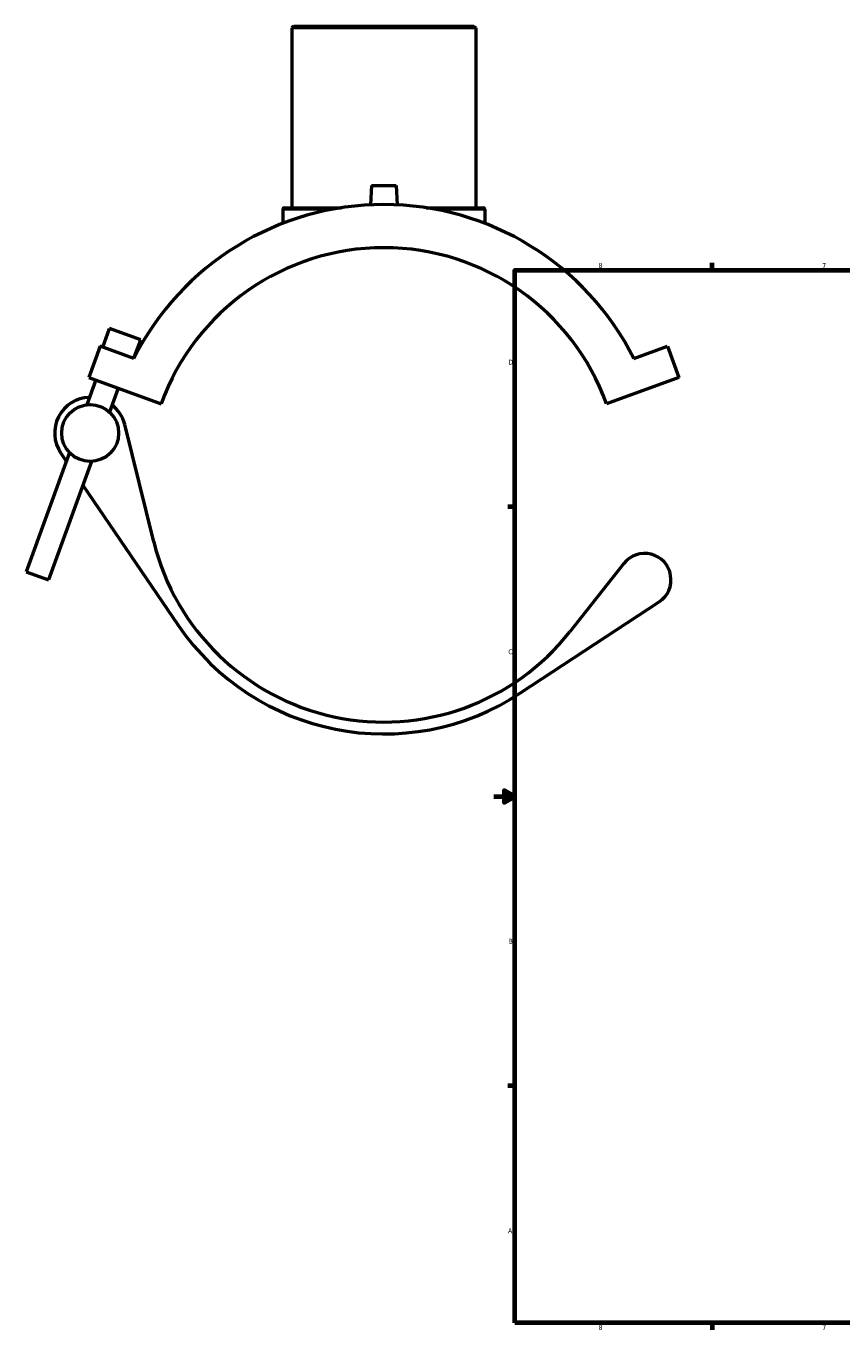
# Model space of a CAD drawing. Header units: inches. Extents: x -8.8 to 52.9, y 0.6 to 55.7.
# Tile 1 of 8: x -8.8 to 6.7, y 0.9 to 25.6. Entities that reach past the tile are written whole.
import ezdxf

# ---------------------------------------------------------------- set-up
doc = ezdxf.new("R2010")
doc.units = ezdxf.units.IN
doc.header["$MEASUREMENT"] = 0
for name, color, linetype, lineweight in [('Border (ANSI)', 7, 'Continuous', 70), ('Visible (ANSI)', 7, 'Continuous', 50), ('Visible Narrow (ANSI)', 7, 'Continuous', 35)]:
    doc.layers.add(name, color=color, linetype=linetype, lineweight=lineweight)
doc.styles.add('Note Text (ANSI)', font='tahoma.ttf')

# ---------------------------------------------------------------- blocks, each defined once
blk = doc.blocks.new('Borders Default Border')
at = {"layer": 'Border (ANSI)'}
for p, q in [((4.25, 21), (4.25, 21.134)), ((0.5, 16.5), (0.366, 16.5)), ((0.5, 5.5), (0.366, 5.5)), ((4.25, 1), (4.25, 0.866))]:
    blk.add_line(p, q, dxfattribs=at)
at = {"layer": 'Border (ANSI)', "flags": 128}
for points in [[(0.5, 1), (0.5, 21), (33.5, 21), (33.5, 1), (0.5, 1)], [(0.1, 11), (0.5, 11), (0.3, 11.115), (0.3, 10.885), (0.5, 11)]]:
    blk.add_lwpolyline(points, dxfattribs=at)
at = {"layer": 'Border (ANSI)', "color": 5, "true_color": 0x0000ff, "char_height": 0.0945, "attachment_point": 7, "style": 'Note Text (ANSI)'}
for s, insert in [('8', (2.094, 21.038)), ('7', (6.346, 21.04)), ('D', (0.378, 19.203)), ('C', (0.378, 13.701)), ('B', (0.384, 8.203)), ('A', (0.373, 2.703)), ('8', (2.094, 0.863)), ('7', (6.346, 0.866))]:
    blk.add_mtext(s, dxfattribs=dict(at, insert=insert))

msp = doc.modelspace()

# ---------------------------------------------------------------- linework, layer by layer
at = {"layer": 'Visible (ANSI)'}
for p, q in [((-3.6992, 25.6347), (-3.7341, 25.5997)), ((-0.242, 25.5997), (-3.7341, 25.5997)), ((-3.7341, 25.5997), (-3.7341, 22.1839)), ((-3.6992, 25.6347), (-0.2769, 25.6347)), ((-0.2769, 25.6347), (-0.242, 25.5997)), ((-0.242, 25.5997), (-0.242, 22.1839)), ((-2.2243, 22.6058), (-2.2435, 22.2387)), ((-2.2243, 22.6058), (-1.7519, 22.6058)), ((-1.7519, 22.6058), (-1.7326, 22.2387)), ((-3.9087, 22.1489), (-3.9087, 21.8864)), ((-3.8738, 22.1839), (-2.7913, 22.1839)), ((-1.1848, 22.1839), (-0.1023, 22.1839)), ((-0.0674, 22.1489), (-0.0674, 21.8864)), ((-7.3318, 19.535), (-7.2024, 19.8907)), ((-6.6096, 19.675), (-7.2024, 19.8907)), ((-6.7305, 19.3428), (-6.6096, 19.675)), ((-7.3784, 19.552), (-7.5942, 18.9592)), ((-6.7419, 19.3203), (-7.3784, 19.552)), ((2.7658, 19.3203), (3.4023, 19.552)), ((3.4023, 19.552), (3.618, 18.9592)), ((-7.4629, 18.9114), (-7.6346, 18.4398)), ((-7.5942, 18.9592), (-6.2222, 18.4599)), ((3.618, 18.9592), (2.2461, 18.4599)), ((-7.0395, 18.7573), (-7.2052, 18.3021)), ((-6.362, 15.836), (-6.9138, 18.0654)), ((-7.9645, 17.5333), (-8.7883, 15.2701)), ((-7.5471, 17.3628), (-8.3648, 15.1159)), ((-8.1281, 17.5219), (-8.0241, 17.3695)), ((-7.7114, 16.9114), (-5.8957, 14.2514)), ((2.5744, 15.4272), (1.5497, 14.1282)), ((-8.7883, 15.2701), (-8.3648, 15.1159)), ((0.6116, 12.9658), (3.2442, 14.6971))]:
    msp.add_line(p, q, dxfattribs=at)
msp.add_circle((-7.5699, 17.903), 0.5407, dxfattribs=at)
for centre, radius, start, end in [((-1.9881, 16.9188), 5.326, 26.80221, 153.19779), ((-3.8738, 22.1489), 0.0349, 90, 180), ((-0.1023, 22.1489), 0.0349, 0, 90), ((-1.9881, 16.9188), 4.5059, 20, 160), ((-7.5699, 17.903), 0.6759, 91.19531, 214.31724), ((-7.5699, 17.903), 0.6759, 13.90372, 52.23472), ((-1.9881, 16.9188), 4.5059, 193.90372, 321.73367), ((2.9684, 15.1164), 0.5019, 303.33033, 141.73367), ((-1.9881, 16.9188), 4.7312, 214.31724, 303.33033)]:
    msp.add_arc(centre, radius, start, end, dxfattribs=at)
at = {"layer": 'Visible Narrow (ANSI)'}
for p, q in [((-3.076, 22.1489), (-3.9062, 22.1489)), ((-0.0699, 22.1489), (-0.9002, 22.1489))]:
    msp.add_line(p, q, dxfattribs=at)

# ---------------------------------------------------------------- block references
msp.add_blockref('Borders Default Border', (0, 0))

doc.saveas('drawing.dxf')
